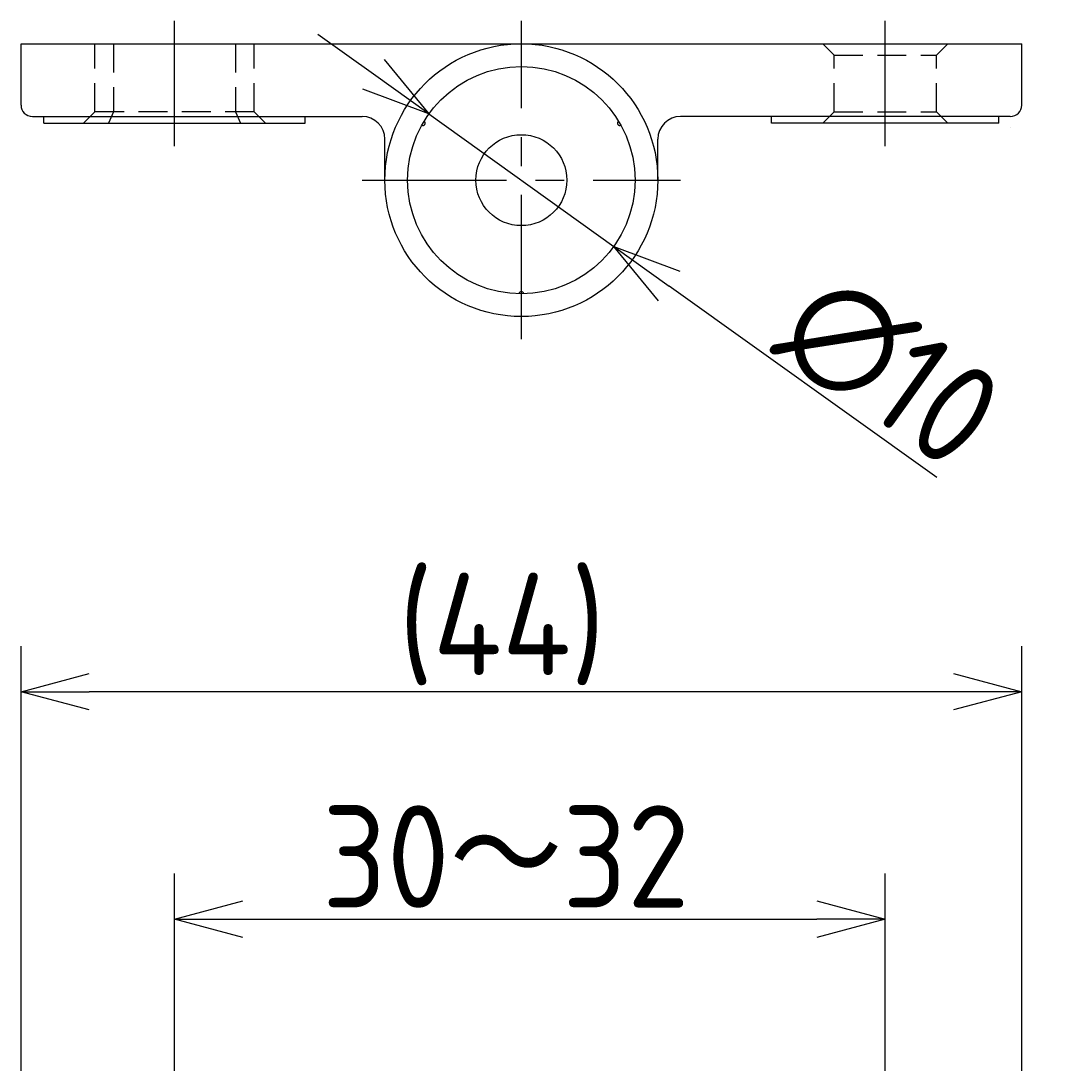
# Model space of a CAD drawing. Extents: x 55 to 178, y 18 to 182.
# Tile 11 of 11: x 108 to 154, y 136 to 182. Entities that reach past the tile are written whole.
import ezdxf

# ---------------------------------------------------------------- set-up
doc = ezdxf.new("R2010")
doc.units = 0
doc.header["$LTSCALE"] = 0.2
for name, pattern in [('CENTER', [50.8, 31.75, -6.35, 6.35, -6.35]), ('HIDDEN', [9.525, 6.35, -3.175]), ('PHANTOM', [63.5, 31.75, -6.35, 6.35, -6.35, 6.35, -6.35])]:
    doc.linetypes.add(name, pattern=pattern)
doc.layers.get('0').update_dxf_attribs({"linetype": 'CONTINUOUS'})
doc.layers.get('DEFPOINTS').update_dxf_attribs({"linetype": 'CONTINUOUS'})
for name, color, linetype in [('18-0-CON', 3, 'CONTINUOUS'), ('18-1-HID', 4, 'HIDDEN'), ('18-2-CEN', 1, 'CENTER'), ('18-3-PHA', 6, 'PHANTOM'), ('35-0-CON', 7, 'CONTINUOUS')]:
    doc.layers.add(name, color=color, linetype=linetype)
doc.styles.add('DIMENSION', font='isocp.shx', dxfattribs={"bigfont": 'bigfont.shx'})
doc.dimstyles.get("Standard").update_dxf_attribs({"dimtxt": 0.18, "dimasz": 0.18, "dimexe": 0.18, "dimexo": 0.0625, "dimgap": 0.09, "dimtad": 0, "dimtih": 1, "dimtoh": 1, "dimzin": 0, "dimcen": 0.09, "dimazin": 3, "dimtfac": 1, "dimtofl": 0, "dimtmove": 0, "dimatfit": 3})

# ---------------------------------------------------------------- blocks, each defined once
blk = doc.blocks.new('*U69')
at = {"layer": '18-0-CON', "color": 161, "style": 'DIMENSION'}
blk.add_text('∅10', height=4.5, rotation=324.3895, dxfattribs=at).set_placement((141.017, 167.725))
blk = doc.blocks.new('_OPEN30')
at = {"color": 0, "linetype": 'BYBLOCK'}
for p, q in [((-1, 0.268), (0, 0)), ((0, 0), (-1, -0.268)), ((0, 0), (-1, 0))]:
    blk.add_line(p, q, dxfattribs=at)
blk = doc.blocks.new('*D68')
at = {"layer": '18-0-CON', "color": 161}
for p, q in [((123.496, 179.658), (121.057, 181.405)), ((125.935, 177.911), (134.065, 172.089)), ((148.269, 161.915), (136.504, 170.342))]:
    blk.add_line(p, q, dxfattribs=at)
at = {"layer": 'DEFPOINTS', "color": 0}
for p in [(125.935, 177.911), (134.065, 172.089)]:
    blk.add_point(p, dxfattribs=at)
blk.add_blockref('*U69', (0, 0))
at = {"layer": '18-0-CON', "color": 161, "xscale": 3.000000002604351, "yscale": 3.000000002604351, "zscale": 3.000000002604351}
for p, rotation in [((125.935, 177.911), 324.3895413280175), ((134.065, 172.089), 144.3895413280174)]:
    blk.add_blockref('_OPEN30', p, dxfattribs=dict(at, rotation=rotation))
blk = doc.blocks.new('*U73')
at = {"layer": '18-0-CON', "color": 161, "style": 'DIMENSION'}
blk.add_text('30～32', height=4.5, dxfattribs=at).set_placement((121.24, 143))
blk = doc.blocks.new('*D72')
at = {"layer": '18-0-CON', "color": 161}
for p, q in [((114.75, 109), (114.75, 144.5)), ((146, 109), (146, 144.5)), ((117.75, 142.5), (143, 142.5))]:
    blk.add_line(p, q, dxfattribs=at)
at = {"layer": 'DEFPOINTS', "color": 0}
for p in [(146, 142.5), (114.75, 108.5), (146, 108.5)]:
    blk.add_point(p, dxfattribs=at)
blk.add_blockref('*U73', (0, 0))
at = {"layer": '18-0-CON', "color": 161, "xscale": 3.000000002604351, "yscale": 3.000000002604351, "zscale": 3.000000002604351, "rotation": 180}
blk.add_blockref('_OPEN30', (114.75, 142.5), dxfattribs=at)
at = {"layer": '18-0-CON', "color": 161, "xscale": 3.000000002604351, "yscale": 3.000000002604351, "zscale": 3.000000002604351}
blk.add_blockref('_OPEN30', (146, 142.5), dxfattribs=at)
blk = doc.blocks.new('*U77')
at = {"layer": '18-0-CON', "color": 161, "style": 'DIMENSION'}
blk.add_text('(44)', height=4.5, dxfattribs=at).set_placement((124.6, 153.225))
blk = doc.blocks.new('*D76')
at = {"layer": '18-0-CON', "color": 161}
for p, q in [((108, 102), (108, 154.5)), ((152, 102), (152, 154.5)), ((149, 152.5), (111, 152.5))]:
    blk.add_line(p, q, dxfattribs=at)
at = {"layer": 'DEFPOINTS', "color": 0}
for p in [(108, 152.5), (108, 101.5), (152, 101.5)]:
    blk.add_point(p, dxfattribs=at)
blk.add_blockref('*U77', (0, 0))
at = {"layer": '18-0-CON', "color": 161, "xscale": 3.000000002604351, "yscale": 3.000000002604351, "zscale": 3.000000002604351, "rotation": 180}
blk.add_blockref('_OPEN30', (108, 152.5), dxfattribs=at)
at = {"layer": '18-0-CON', "color": 161, "xscale": 3.000000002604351, "yscale": 3.000000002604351, "zscale": 3.000000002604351}
blk.add_blockref('_OPEN30', (152, 152.5), dxfattribs=at)

msp = doc.modelspace()

# ---------------------------------------------------------------- linework, layer by layer
at = {"layer": '18-1-HID'}
for p, q in [((111.25, 178), (111.25, 181)), ((112.069, 181), (112.069, 178)), ((117.431, 181), (117.431, 178)), ((118.25, 178), (118.25, 181)), ((143.25, 181), (143.75, 180.5)), ((148.25, 180.5), (148.75, 181)), ((143.75, 178), (143.75, 180.5)), ((143.75, 180.5), (148.25, 180.5)), ((148.25, 178), (148.25, 180.5)), ((111.25, 178), (110.75, 177.5)), ((118.25, 178), (111.25, 178)), ((112.069, 178), (111.845, 177.5)), ((117.431, 178), (117.655, 177.5)), ((118.25, 178), (118.75, 177.5)), ((143.75, 178), (143.25, 177.5)), ((143.75, 178), (148.25, 178)), ((148.25, 178), (148.75, 177.5))]:
    msp.add_line(p, q, dxfattribs=at)
at = {"layer": '18-2-CEN'}
for p, q in [((114.75, 176.5), (114.75, 182)), ((130, 168), (130, 182)), ((146, 176.5), (146, 182)), ((123, 175), (137, 175))]:
    msp.add_line(p, q, dxfattribs=at)
at = {"layer": '18-3-PHA'}
msp.add_line((151.5, 177.3), (151.5, 177.3), dxfattribs=at)
at = {"layer": '35-0-CON'}
for p, q in [((108, 181), (152, 181)), ((108, 178.3), (108, 181)), ((152, 178.3), (152, 181)), ((108.5, 177.8), (123, 177.8)), ((109, 177.5), (109, 177.8)), ((120.5, 177.5), (120.5, 177.8)), ((151.5, 177.8), (137, 177.8)), ((141, 177.5), (141, 177.8)), ((151, 177.5), (151, 177.8)), ((109, 177.5), (120.5, 177.5)), ((151, 177.5), (141, 177.5)), ((124, 175), (124, 176.8)), ((136, 175), (136, 176.8))]:
    msp.add_line(p, q, dxfattribs=at)
for radius in [6, 5, 2]:
    msp.add_circle((130, 175), radius, dxfattribs=at)
for centre, radius, start, end in [((108.5, 178.3), 0.5, 180, 270), ((151.5, 178.3), 0.5, 270, 0), ((123, 176.8), 1, 0, 90), ((137, 176.8), 1, 90, 180), ((125.67, 177.5), 0.1, 240.573, 59.427), ((134.33, 177.5), 0.1, 120.573, 299.427), ((130, 170), 0.1, 0.573, 179.427)]:
    msp.add_arc(centre, radius, start, end, dxfattribs=at)

# ---------------------------------------------------------------- dimensions: what is measured, and where the dimension line sits
at = {"layer": '18-0-CON'}
dim = msp.add_diameter_dim_2p(p1=(125.935, 177.911), p2=(134.065, 172.089), dimstyle='Standard', override={"dimscale": 1, "dimtol": 0, "dimtp": 0.1, "dimtm": 0}, dxfattribs=at)
dim.commit()
dim.dimension.update_dxf_attribs({"geometry": '*D68', "text_midpoint": (144.569, 164.566), "dimtype": 131})
dim = msp.add_linear_dim(base=(108, 152.5), p1=(152, 101.5), p2=(108, 101.5), dimstyle='Standard', override={"dimscale": 1, "dimpost": '(<>)', "dimtol": 0, "dimtp": 0.1, "dimtm": 0}, dxfattribs=at)
dim.commit()
dim.dimension.update_dxf_attribs({"geometry": '*D76', "text_midpoint": (130, 155.475)})
dim = msp.add_linear_dim(base=(146, 142.5), p1=(114.75, 108.5), p2=(146, 108.5), text='30～32', dimstyle='Standard', override={"dimscale": 1, "dimgap": 0.5, "dimtol": 1, "dimlim": 0, "dimtp": 0.2, "dimtm": 0.2, "dimtolj": 1}, dxfattribs=at)
dim.commit()
dim.dimension.update_dxf_attribs({"geometry": '*D72', "text_midpoint": (130.375, 145.25)})

doc.saveas('drawing.dxf')
